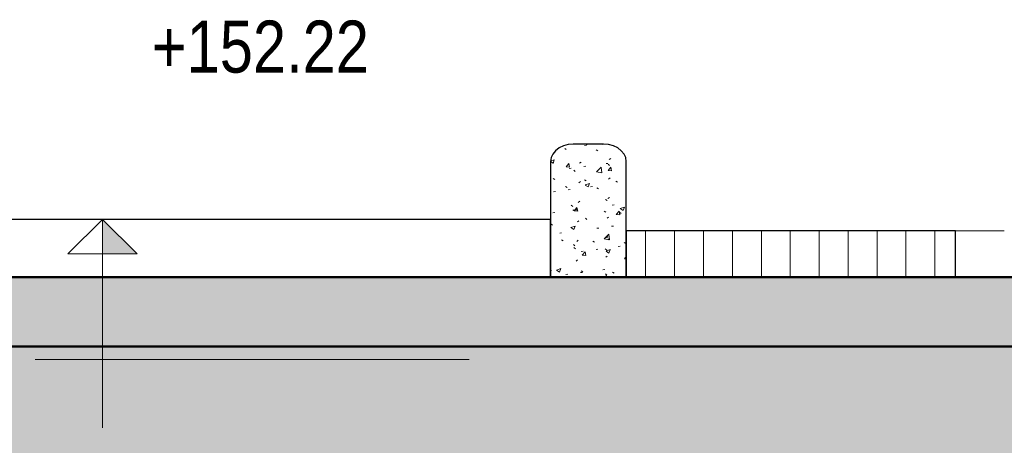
# Model space of a CAD drawing. Header units: millimetres. Extents: x -546784 to -506824, y 144269 to 161162.
# Tile 13 of 15: x -518985 to -517282, y 151829 to 152565. Entities that reach past the tile are written whole.
import ezdxf

# ---------------------------------------------------------------- set-up
doc = ezdxf.new("R2010")
doc.units = ezdxf.units.MM
for name, color, linetype, lineweight in [('A-DETL', 90, 'Continuous', 5), ('A-DETL-GENF', 92, 'Continuous', 5), ('A-FLOR', 192, 'Continuous', 5), ('A-FLOR-PATT', 8, 'Continuous', 25), ('G-ANNO-DIMS', 111, 'Continuous', 5)]:
    doc.layers.add(name, color=color, linetype=linetype, lineweight=lineweight)
doc.styles.add('Swis721 Cn BT_2', font='swissc.ttf', dxfattribs={"height": 90})

# ---------------------------------------------------------------- blocks, each defined once
blk = doc.blocks.new('MEIO FIO - MEIO FIO-3929984-TRECHO 2 - CORTE MIRANTE')
at = {"layer": 'A-FLOR-PATT', "lineweight": 5}
h = blk.add_hatch(dxfattribs=at)
h.set_pattern_fill('FP2_9', color=256, style=0, pattern_type=2)
h.set_pattern_definition([(50, (-520252.39, 150700), (72.8738, -6.3761), [7.62, -83.82]), (355, (-520252.39, 150700), (-14.097, 76.4224), [6.096, -67.056]), (100.451, (-520246.316, 150699.47), (58.777, 70.0469), [6.476, -71.236]), (46.184, (-520252.39, 150720.32), (108.4314, -16.8175), [11.43, -125.73]), (96.636, (-520243.35, 150718.92), (94.961, 98.971), [9.714, -106.854]), (351.184, (-520252.39, 150720.32), (94.9623, 98.97), [9.144, -100.584]), (21, (-520242.23, 150715.24), (60.6457, -40.9065), [7.62, -83.82]), (326, (-520242.23, 150715.24), (24.7208, 73.675), [6.096, -67.056]), (71.451, (-520237.175, 150711.83), (85.3669, 32.7687), [6.476, -71.236]), (37.5, (-520252.388, 150700), (1.23552, 33.82243), [3.353, -62.89, 3.353, -64.719, -67.31]), (37.5, (-520252.388, 150700), (1.23552, 33.82243), [-134.315, 3.353, -63.957]), (7.5, (-520252.388, 150700), (26.72815, 40.07255), [3.353, -35.458, 3.353, -61.366, -25.654]), (7.5, (-520252.388, 150700), (26.72815, 40.07255), [-103.53, 3.353, -22.301]), (327.5, (-520275.045, 150700), (54.23632, -2.29212), [3.353, -22.047, 3.353, -75.895, -105.156]), (327.5, (-520275.045, 150700), (54.23632, -2.29212), [-104.648, 3.353, -101.803]), (317.5, (-520285.205, 150700), (59.2516, 10.17014), [3.353, -29.667, 3.353, -49.276, -74.676]), (317.5, (-520285.205, 150700), (59.2516, 10.17014), [-85.649, 3.353, -71.323])])
h.paths.add_polyline_path([(-517942.2, 152120), (-517935.9, 152120), (-517935.9, 152320.1), (-517936.9, 152326.7), (-517939.8, 152333), (-517944.5, 152338.7), (-517950.7, 152343.5), (-517958.1, 152347), (-517966.4, 152349.2), (-517975.2, 152350), (-518027.5, 152350), (-518037.3, 152349), (-518046.7, 152346), (-518052, 152343.5), (-518058.2, 152338.7), (-518062.9, 152333), (-518065.8, 152326.7), (-518066.8, 152320), (-518066.6, 152120)], flags=0)
at = {"layer": 'A-FLOR', "lineweight": 25}
for p, q in [((-517975.2, 152350), (-518027.5, 152350)), ((-518066.8, 152320), (-518066.8, 152120)), ((-517935.9, 152120), (-517935.9, 152320))]:
    blk.add_line(p, q, dxfattribs=at)
at = {"layer": 'A-FLOR', "lineweight": 25, "flags": 128}
for points in [[(-518027.5, 152350), (-518036.2, 152349.2), (-518044.5, 152347), (-518052, 152343.5), (-518058.2, 152338.7), (-518062.9, 152333), (-518065.8, 152326.7), (-518066.8, 152320)], [(-517935.9, 152320), (-517936.9, 152326.7), (-517939.8, 152333), (-517944.5, 152338.7), (-517950.7, 152343.5), (-517958.1, 152347), (-517966.4, 152349.2), (-517975.2, 152350)]]:
    blk.add_lwpolyline(points, dxfattribs=at)
blk = doc.blocks.new('Elevações de ponto - CORTE-427733-TRECHO 2 - CORTE MIRANTE')
at = {"layer": 'G-ANNO-DIMS'}
blk.add_hatch(color=256, dxfattribs=at).paths.add_polyline_path([(-530076.3, 152409.9), (-530136.1, 152350), (-530136.1, 152409.9)], flags=0)
for p, q in [((-530136.1, 152711), (-530136.1, 152350)), ((-530252.3, 152592.5), (-529502.3, 152592.5)), ((-530196, 152409.9), (-530136.1, 152409.9)), ((-530136.1, 152350), (-530196, 152409.9)), ((-530196, 152409.9), (-530136.1, 152350)), ((-530136.1, 152409.9), (-530196, 152409.9)), ((-530136.1, 152350), (-530136.1, 152409.9)), ((-530076.3, 152409.9), (-530136.1, 152409.9)), ((-530136.1, 152409.9), (-530136.1, 152350)), ((-530136.1, 152350), (-530076.3, 152409.9))]:
    blk.add_line(p, q, dxfattribs=at)

msp = doc.modelspace()

# ---------------------------------------------------------------- hatches: boundary and pattern name
at = {"layer": 'A-DETL-GENF'}
h = msp.add_hatch(dxfattribs=at)
h.set_pattern_fill('FP2_16', style=0, pattern_type=2)
h.set_pattern_definition([(0, (-520226.99, 150700), (127, 127), [38.1, -88.9]), (0, (-520150.79, 150712.7), (127, 127), [31.75, -95.25]), (0, (-520157.14, 150719.05), (127, 127), [25.4, -101.6]), (0, (-520195.24, 150750.8), (127, 127), [19.05, -19.05, 25.4, -63.5]), (0, (-520195.24, 150757.15), (127, 127), [25.4, -6.35, 31.75, -63.5]), (0, (-520252.39, 150782.55), (127, 127), [31.75, -95.25]), (0, (-520131.74, 150788.9), (127, 127), [31.75, -95.25]), (90, (-520252.39, 150725.4), (-127, 127), [19.05, -107.95]), (90, (-520233.34, 150820.65), (-127, 127), [12.7, -114.3]), (90, (-520226.99, 150700), (-127, 127), [19.05, -107.95]), (90, (-520214.29, 150814.3), (-127, 127), [6.35, -120.65]), (90, (-520207.94, 150763.5), (-127, 127), [19.05, -107.95]), (90, (-520195.24, 150719.05), (-127, 127), [31.75, -95.25]), (90, (-520182.54, 150807.95), (-127, 127), [19.05, -107.95]), (90, (-520169.84, 150757.15), (-127, 127), [25.4, -101.6]), (90, (-520163.49, 150757.15), (-127, 127), [25.4, -101.6]), (90, (-520150.79, 150700), (-127, 127), [12.7, -114.3]), (90, (-520131.74, 150719.05), (-127, 127), [31.75, -95.25]), (45, (-520239.69, 150712.7), (0, 127.0006), [53.882, -125.724]), (45, (-520226.99, 150719.05), (0, 127.0006), [26.941, -152.664]), (45, (-520169.84, 150788.9), (0, 127.0006), [35.921, -143.684]), (45, (-520169.84, 150795.25), (0, 127.0006), [26.941, -152.664]), (135, (-520214.29, 150782.55), (-127.0006, 1e-14), [8.98, -170.625]), (135, (-520239.69, 150712.7), (-127.0006, 1e-14), [17.96, -161.645]), (135, (-520201.59, 150750.8), (-127.0006, 1e-14), [17.96, -161.645]), (135, (-520169.84, 150782.55), (-127.0006, 1e-14), [17.96, -161.645]), (135, (-520131.74, 150807.95), (-127.0006, 1e-14), [26.941, -152.664]), (135, (-520131.74, 150801.6), (-127.0006, 1e-14), [17.96, -161.645]), (135, (-520138.09, 150814.3), (-127.0006, 1e-14), [17.96, -161.645]), (135, (-520176.19, 150700), (-127.0006, 1e-14), [26.941, -152.664]), (26.565, (-520138.09, 150776.2), (126.99972, -0.0001), [14.199, -269.782]), (26.565, (-520169.84, 150744.45), (126.99972, -0.0001), [14.199, -269.782]), (26.565, (-520214.29, 150782.55), (126.99972, -0.0001), [28.397, -255.583]), (26.565, (-520207.94, 150814.3), (126.99972, -0.0001), [28.397, -255.583]), (26.565, (-520207.94, 150782.55), (126.99972, -0.0001), [28.397, -255.583]), (26.565, (-520131.74, 150807.95), (126.99972, -0.0001), [28.397, -255.583]), (26.565, (-520252.39, 150744.45), (126.99972, -0.0001), [42.597, -241.384]), (26.565, (-520252.39, 150750.8), (126.99972, -0.0001), [42.597, -241.384]), (26.565, (-520252.39, 150801.6), (126.99972, -0.0001), [42.597, -241.384]), (63.435, (-520188.89, 150795.25), (-0.0001, 126.99972), [14.199, -269.782]), (63.435, (-520131.74, 150788.9), (-0.0001, 126.99972), [14.199, -170.392, 28.397, -70.993]), (63.435, (-520144.44, 150776.2), (-0.0001, 126.99972), [28.397, -255.583]), (63.435, (-520220.64, 150788.9), (-0.0001, 126.99972), [28.397, -255.583]), (63.435, (-520226.99, 150788.9), (-0.0001, 126.99972), [28.397, -255.583]), (63.435, (-520182.54, 150801.6), (-0.0001, 126.99972), [42.597, -241.384]), (116.565, (-520214.29, 150769.85), (0.0001, 126.99972), [14.199, -269.782]), (116.565, (-520131.74, 150757.15), (0.0001, 126.99972), [14.199, -269.782]), (116.565, (-520157.14, 150719.05), (0.0001, 126.99972), [28.397, -255.583]), (116.565, (-520163.49, 150725.4), (0.0001, 126.99972), [28.397, -255.583]), (116.565, (-520150.79, 150814.3), (0.0001, 126.99972), [28.397, -255.583]), (116.565, (-520252.39, 150750.8), (0.0001, 126.99972), [28.397, -255.583]), (116.565, (-520188.89, 150700), (0.0001, 126.99972), [42.597, -241.384]), (153.435, (-520144.44, 150776.2), (-126.99972, -0.0001), [28.397, -255.583]), (153.435, (-520138.09, 150769.85), (-126.99972, -0.0001), [28.397, -255.583]), (153.435, (-520233.34, 150706.35), (-126.99972, -0.0001), [14.199, -269.782]), (153.435, (-520195.24, 150757.15), (-126.99972, -0.0001), [14.199, -269.782]), (153.435, (-520169.84, 150795.25), (-126.99972, -0.0001), [14.199, -269.782])])
h.paths.add_polyline_path([(-523696.694, 152000), (-510109.563, 152000.197), (-510109.563, 152120), (-520692.895, 152120), (-520692.895, 152230), (-520686.789, 152230), (-520686.789, 152250), (-520840.272, 152250), (-520883.737, 152200), (-522787.923, 152200), (-522788.335, 152250), (-527045.653, 152250), (-527045.653, 152000), (-523862.562, 152000)], flags=0)
h.paths.add_polyline_path([(-525139.001, 152100), (-525138.982, 152100), (-525008.645, 152100)], flags=0)
h = msp.add_hatch(dxfattribs=at)
h.set_pattern_fill('FP2_17', color=252, style=0, pattern_type=2)
h.set_pattern_definition([(315, (-520252.39, 150700), (224.5064, 0), [158.75, -158.75]), (315, (-520210.29, 150742.1), (224.5064, 0), [158.75, -158.75]), (315, (-520168.19, 150784.2), (224.5064, 0), [158.75, -158.75]), (45, (-520140.12, 150784.2), (0, 224.5064), [158.75, -158.75]), (45, (-520098.02, 150742.1), (0, 224.5064), [158.75, -158.75]), (45, (-520055.92, 150700), (0, 224.5064), [158.75, -158.75])])
h.paths.add_polyline_path([(-544864.094, 144269.403), (-539538.145, 144269.403), (-539393.387, 144330.849), (-538490.842, 145894.102), (-538490.842, 146013.475), (-537142.06, 146380.862), (-534789.971, 146838.062), (-533951.969, 147062.603), (-532204.962, 147803.585), (-527873.797, 149380), (-510109.563, 149380), (-510109.563, 152000), (-527045.653, 152000), (-527045.653, 151400), (-529330.461, 151400), (-529330.461, 150627.181), (-529580.461, 150627.181), (-529580.461, 150887.181), (-532947.787, 149661.574), (-533128.324, 149584.941), (-535242.206, 149174.044), (-535242.206, 148682.623), (-535518.202, 148682.623), (-535518.202, 149300), (-537596.072, 149300), (-537596.072, 148330.062), (-539272.686, 147873.378), (-540876.489, 145962.04), (-542199.894, 145400.289)], flags=0)
at = {"layer": 'A-FLOR-PATT', "lineweight": 5}
h = msp.add_hatch(dxfattribs=at)
h.set_pattern_fill('FP2_8', color=256, style=0, pattern_type=2)
h.set_pattern_definition([(90, (-520252.39, 150700), (-50, 3e-15), [])])
h.paths.add_polyline_path([(-517366.819, 152120), (-517366.819, 152200), (-517935.942, 152200), (-517935.942, 152120), (-517741.215, 152120)], flags=0)

# ---------------------------------------------------------------- linework, layer by layer
at = {"layer": 'A-DETL', "lineweight": 50}
for p, q in [((-510109.563, 152120), (-520566.789, 152120)), ((-510109.563, 152000), (-527045.653, 152000))]:
    msp.add_line(p, q, dxfattribs=at)
at = {"layer": 'A-FLOR', "lineweight": 25}
for p, q in [((-518066.645, 152220), (-519601.072, 152220)), ((-518066.645, 152120), (-518066.645, 152220)), ((-517366.819, 152200), (-517935.942, 152200)), ((-517935.942, 152200), (-517935.942, 152120)), ((-517366.819, 152120), (-517366.819, 152200))]:
    msp.add_line(p, q, dxfattribs=at)
at = {"layer": 'A-FLOR'}
msp.add_line((-517366.819, 152200), (-517282.261, 152200), dxfattribs=at)

# ---------------------------------------------------------------- block references
msp.add_blockref('MEIO FIO - MEIO FIO-3929984-TRECHO 2 - CORTE MIRANTE', (0, 0), dxfattribs=at)
at = {"layer": 'G-ANNO-DIMS', "extrusion": (0, 0, -1), "rotation": 180}
msp.add_blockref('Elevações de ponto - CORTE-427733-TRECHO 2 - CORTE MIRANTE', (-11294.666, 304570), dxfattribs=at)

# ---------------------------------------------------------------- texts
at = {"layer": 'G-ANNO-DIMS', "insert": (-518756.31, 152563.84), "char_height": 90, "width": 515.6309, "attachment_point": 1, "line_spacing_factor": 0.961347, "style": 'Swis721 Cn BT_2'}
msp.add_mtext('+152.22', dxfattribs=at)

doc.saveas('drawing.dxf')
